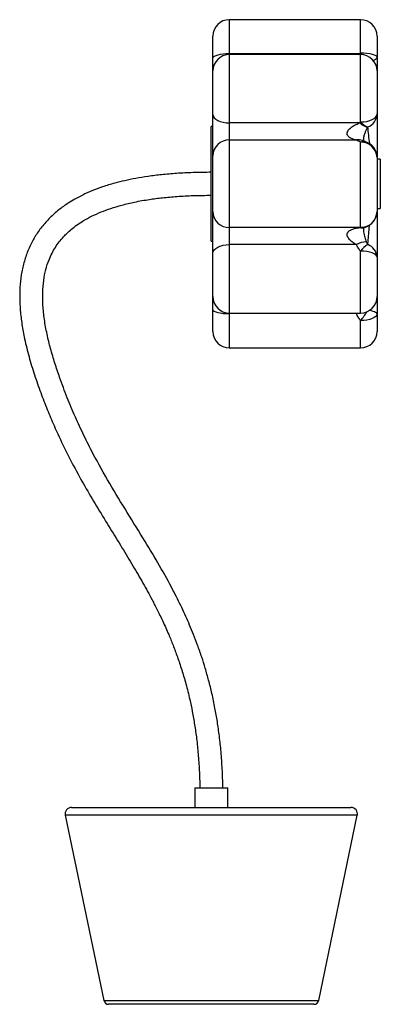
# Model space of a CAD drawing. Header units: millimetres. Extents: x -235 to -16, y -330 to 270.
import ezdxf

# ---------------------------------------------------------------- set-up
doc = ezdxf.new("R2010")
doc.units = ezdxf.units.MM

msp = doc.modelspace()

# ---------------------------------------------------------------- linework, layer by layer
at = {"color": 7, "linetype": 'Continuous', "lineweight": 25}
for p, q in [((-27.61, 269.59), (-107.61, 269.59)), ((-107.61, 269.59), (-107.61, 69.59)), ((-117.61, 79.59), (-117.61, 259.59)), ((-17.61, 259.59), (-17.61, 238.55)), ((-28.06, 248.73), (-107.61, 248.73)), ((-27.61, 248.36), (-107.61, 248.36)), ((-17.61, 238.36), (-17.61, 212.21)), ((-117.61, 204.59), (-118.61, 204.59)), ((-118.61, 134.59), (-118.61, 204.59)), ((-28.06, 206.68), (-107.61, 206.68)), ((-30.11, 196.28), (-107.61, 196.28)), ((-27.61, 143.08), (-27.61, 194.88)), ((-17.61, 185.69), (-17.61, 152.72)), ((-15.61, 184.58), (-17.61, 184.58)), ((-15.61, 184.58), (-15.61, 154.58)), ((-17.61, 154.58), (-15.61, 154.58)), ((-28.06, 142.91), (-107.61, 142.91)), ((-25.68, 142.9), (-25.29, 142.99)), ((-118.61, 134.59), (-117.61, 134.59)), ((-30.11, 132.51), (-107.61, 132.51)), ((-17.61, 124.84), (-17.61, 100.83)), ((-17.61, 100.54), (-17.61, 79.59)), ((-107.61, 90.83), (-27.61, 90.83)), ((-30.11, 90.46), (-107.61, 90.46)), ((-107.61, 69.59), (-27.61, 69.59)), ((-128.61, -198.41), (-128.61, -210.41)), ((-128.61, -198.41), (-108.61, -198.41)), ((-108.61, -210.41), (-108.61, -198.41)), ((-207.6, -215.22), (-184.1, -328.02)), ((-203.69, -210.41), (-33.52, -210.41)), ((-53.11, -328.02), (-29.61, -215.22)), ((-56.05, -330.41), (-181.17, -330.41))]:
    msp.add_line(p, q, dxfattribs=at)
at = {"color": 8, "linetype": 'Continuous', "lineweight": 25}
for p, q in [((-27.61, 249.38), (-27.61, 269.59)), ((-28.9, 248.36), (-28.06, 248.73)), ((-27.67, 248.36), (-28.06, 248.73)), ((-27.61, 207.26), (-27.61, 248.36)), ((-23.28, 132.62), (-22.11, 144.47)), ((-27.61, 90.83), (-27.61, 128.57)), ((-30.11, 90.46), (-30.69, 90.83)), ((-30.11, 90.46), (-29.51, 90.83)), ((-27.61, 69.59), (-27.61, 86.28)), ((-29.61, -215.22), (-207.6, -215.22)), ((-184.1, -328.02), (-53.11, -328.02))]:
    msp.add_line(p, q, dxfattribs=at)
at = {"color": 7, "linetype": 'Continuous', "lineweight": 25, "flags": 128}
for points in [[(-107.61, 248.73), (-109.56, 248.69), (-111.43, 248.55), (-113.16, 248.33), (-114.68, 248.03), (-115.92, 247.66), (-116.84, 247.24), (-117.41, 246.79), (-117.61, 246.32)], [(-27.61, 249.38), (-25.65, 249.33), (-23.78, 249.18), (-22.05, 248.94), (-20.53, 248.61), (-19.29, 248.21), (-18.37, 247.75), (-17.8, 247.25), (-17.61, 246.73)], [(-117.61, 211.84), (-117.41, 210.83), (-116.84, 209.86), (-115.92, 208.97), (-114.68, 208.19), (-113.16, 207.55), (-111.43, 207.08), (-109.56, 206.78), (-107.61, 206.68)], [(-27.61, 207.26), (-25.65, 207.36), (-23.78, 207.64), (-22.05, 208.1), (-20.53, 208.71), (-19.29, 209.46), (-18.37, 210.32), (-17.8, 211.24), (-17.61, 212.21)], [(-117.61, 127.35), (-117.41, 128.36), (-116.84, 129.32), (-115.92, 130.21), (-114.68, 131), (-113.16, 131.64), (-111.43, 132.11), (-109.56, 132.41), (-107.61, 132.51)], [(-17.61, 124.84), (-17.8, 125.57), (-18.37, 126.27), (-19.29, 126.91), (-20.53, 127.47), (-22.05, 127.94), (-23.78, 128.28), (-25.65, 128.49), (-27.61, 128.57)], [(-117.61, 92.87), (-117.41, 92.4), (-116.84, 91.95), (-115.92, 91.53), (-114.68, 91.16), (-113.16, 90.86), (-111.43, 90.64), (-109.56, 90.5), (-107.61, 90.46)], [(-17.61, 90.21), (-17.8, 89.45), (-18.37, 88.71), (-19.29, 88.03), (-20.53, 87.44), (-22.05, 86.95), (-23.78, 86.58), (-25.65, 86.36), (-27.61, 86.28)]]:
    msp.add_lwpolyline(points, dxfattribs=at)
at = {"color": 8, "linetype": 'Continuous', "lineweight": 25, "flags": 128}
for points in [[(-26.64, 248.31), (-27, 248.72), (-27.61, 249.38)], [(-19.9, 244.73), (-19.11, 245.08), (-18.46, 245.46), (-17.99, 245.87), (-17.7, 246.3), (-17.61, 246.73)], [(-17.61, 90.21), (-17.7, 90.57), (-18, 90.91), (-18.48, 91.24), (-19.14, 91.55), (-19.97, 91.84), (-20.95, 92.09), (-22.06, 92.31), (-22.31, 92.35)]]:
    msp.add_lwpolyline(points, dxfattribs=at)
at = {"color": 7, "linetype": 'Continuous', "lineweight": 25}
for centre, radius, start, end in [((-107.61, 259.59), 10, 90, 180), ((-27.61, 259.59), 10, 0, 90), ((-107.61, 238.36), 10, 90, 180), ((-27.61, 238.36), 10, 0, 90), ((-26.5, 212.46), 8.9, 292.02224, 358.39534), ((-20.01, 215.27), 11.77, 226.88543, 253.65249), ((-18.41, 215.86), 12.59, 223.07997, 247.8169), ((-107.75, 186.43), 9.86, 89.15317, 179.12736), ((-27.22, 185.27), 9.62, 2.50226, 92.30072), ((-27.61, 185.69), 10, 0, 72.86076), ((-107.75, 152.76), 9.86, 180.87264, 270.84683), ((-27.43, 152.9), 9.83, 268.97583, 358.93784), ((-27.61, 152.72), 10, 283.34341, 0), ((-23.95, 122.17), 12.03, 91.03735, 120.81989), ((-12.12, 116.36), 19.72, 124.47191, 141.76205), ((-26.23, 124.51), 8.63, 2.23705, 70.01265), ((-107.61, 100.83), 10, 180, 270), ((-27.61, 100.83), 10, 270, 0), ((-107.61, 79.59), 10, 180, 270), ((-27.61, 79.59), 10, 270, 0), ((-203.69, -214.41), 4, 90, 191.76829), ((-33.52, -214.41), 4, 348.23171, 90), ((-181.17, -327.41), 3, 191.76829, 270), ((-56.05, -327.41), 3, 270, 348.23171)]:
    msp.add_arc(centre, radius, start, end, dxfattribs=at)
at = {"color": 8, "linetype": 'Continuous', "lineweight": 25}
for centre, radius, start, end in [((-29.02, 189.33), 7.04, 69.18518, 98.95848), ((-25.69, 191.48), 3.9, 74.63807, 119.32678), ((-26.85, 147.78), 5.02, 256.08137, 283.65692), ((-26.29, 147.33), 4.45, 252.78741, 282.92053), ((-57.97, 112.11), 39.86, 319.60934, 328.99597)]:
    msp.add_arc(centre, radius, start, end, dxfattribs=at)
at = {"color": 7, "linetype": 'Continuous', "lineweight": 25}
for points in [[(-28.06, 248.73), (-27.91, 248.95), (-27.76, 249.17), (-27.61, 249.38)], [(-28.06, 206.68), (-27.91, 206.88), (-27.76, 207.07), (-27.61, 207.26)], [(-23.17, 204.21), (-23.22, 204.13), (-23.28, 204.06), (-23.33, 203.98)], [(-28.06, 142.91), (-27.91, 142.96), (-27.76, 143.02), (-27.61, 143.08)]]:
    msp.add_open_spline(points, degree=3, dxfattribs=at)
for points, knots in [([(-17.61, 212.21), (-17.61, 208.99), (-17.61, 202.56), (-17.61, 194.27), (-17.61, 188.76), (-17.61, 186.51), (-17.61, 186.04)], [0, 0, 0, 0, 0.382158, 0.764391, 0.95033, 1, 1, 1, 1]), ([(-30.11, 196.28), (-30.8, 196.39), (-31.48, 196.54), (-32.79, 196.95), (-33.43, 197.21), (-34.31, 197.74), (-34.59, 197.94), (-35.09, 198.4), (-35.31, 198.65), (-35.66, 199.26), (-35.78, 199.6), (-35.84, 200.15), (-35.84, 200.34), (-35.79, 200.73), (-35.74, 200.92), (-35.62, 201.29), (-35.54, 201.48), (-35.35, 201.84), (-35.24, 202.01), (-35, 202.34), (-34.87, 202.51), (-34.6, 202.82), (-34.46, 202.97), (-34.03, 203.4), (-33.72, 203.66), (-33.07, 204.16), (-32.74, 204.39), (-31.71, 205.05), (-31, 205.43), (-29.55, 206.11), (-28.81, 206.41), (-28.06, 206.68)], [0, 0, 0, 0, 0.125, 0.125, 0.25, 0.25, 0.3125, 0.3125, 0.375, 0.375, 0.4375, 0.4375, 0.46875, 0.46875, 0.5, 0.5, 0.53125, 0.53125, 0.5625, 0.5625, 0.59375, 0.59375, 0.625, 0.625, 0.6875, 0.6875, 0.75, 0.75, 0.875, 0.875, 1, 1, 1, 1]), ([(-27.61, 194.88), (-28.15, 195.14), (-28.61, 195.4), (-29.44, 195.87), (-29.8, 196.09), (-30.11, 196.28)], [0, 0, 0, 0, 0.5, 0.5, 1, 1, 1, 1]), ([(-24.65, 195.24), (-24.69, 195.25), (-25.12, 195.38), (-25.72, 195.6), (-26.27, 195.81), (-26.51, 195.91)], [0, 0, 0, 0, 0.052955, 0.588894, 1, 1, 1, 1]), ([(-118.61, 176.59), (-122.31, 176.56), (-129.37, 176.5), (-139.47, 175.99), (-148.62, 175.21), (-156.91, 174.19), (-164.39, 172.96), (-171.16, 171.57), (-177.95, 169.87), (-184.67, 167.83), (-191.19, 165.39), (-196.79, 162.89), (-201.57, 160.38), (-206.49, 157.41), (-211.67, 153.71), (-217.09, 148.91), (-222.01, 143.41), (-226.29, 137.24), (-229.78, 130.5), (-232.4, 123.35), (-234.18, 115.94), (-235.17, 108.33), (-235.46, 100.46), (-235.08, 92.29), (-234.06, 83.78), (-232.31, 74.35), (-229.75, 64.06), (-226.41, 53.16), (-222.65, 42.45), (-218.67, 32.15), (-213.93, 20.93), (-208.33, 8.91), (-201.75, -3.91), (-194.86, -16.29), (-187.67, -28.42), (-180.34, -40.34), (-173.17, -51.91), (-167.47, -61.29), (-163.24, -68.49), (-160.27, -73.66), (-157.43, -78.77), (-154.53, -84.16), (-151.42, -90.23), (-148, -97.29), (-144.78, -104.51), (-141.82, -111.76), (-139.16, -118.87), (-136.53, -126.71), (-133.98, -135.36), (-131.86, -143.89), (-130.11, -152.2), (-128.71, -160.18), (-127.5, -168.79), (-126.54, -178.06), (-125.84, -188.01), (-125.67, -194.87), (-125.58, -198.41)], [0, 0, 0, 0, 0.0231087, 0.0440834, 0.0631289, 0.0804329, 0.0961667, 0.1104863, 0.1235299, 0.1398806, 0.1542721, 0.1669572, 0.17814, 0.1879821, 0.2028111, 0.2178126, 0.233095, 0.2487217, 0.2645948, 0.2803631, 0.2961436, 0.3120287, 0.3282239, 0.3452156, 0.3630501, 0.3817048, 0.405055, 0.4291728, 0.4528985, 0.475853, 0.4981244, 0.5288899, 0.5586319, 0.5880456, 0.6173451, 0.6466422, 0.6754034, 0.7023317, 0.7151405, 0.7275361, 0.7395338, 0.7516632, 0.7657655, 0.7820609, 0.8006553, 0.8151274, 0.8308896, 0.8480497, 0.8667466, 0.8871573, 0.9029077, 0.9197432, 0.9377745, 0.9571288, 0.9779508, 1, 1, 1, 1]), ([(-111.57, -198.41), (-111.57, -198.37), (-111.56, -194.57), (-111.9, -187.3), (-112.58, -176.85), (-113.6, -167.2), (-114.84, -158.3), (-116.34, -149.64), (-118.1, -141.24), (-120.11, -133.14), (-122.19, -125.76), (-124.45, -118.63), (-126.84, -111.79), (-129.33, -105.28), (-131.74, -99.45), (-134.14, -94), (-136.61, -88.67), (-139.22, -83.34), (-143.6, -74.79), (-150.1, -63.05), (-159.51, -47.36), (-169.84, -30.74), (-180.66, -12.99), (-189.44, 2.67), (-196.3, 16.24), (-201.55, 27.54), (-206.51, 39.36), (-210.62, 50.34), (-213.98, 60.32), (-216.58, 69.11), (-218.76, 78), (-220.37, 86.8), (-221.28, 95.29), (-221.45, 103.24), (-220.86, 110.56), (-219.57, 117.21), (-217.78, 122.72), (-215.75, 127.22), (-213.67, 130.85), (-211.34, 134.19), (-208.92, 137.07), (-206.37, 139.66), (-203.63, 142.11), (-200.28, 144.67), (-196.22, 147.32), (-191.31, 150), (-185.78, 152.48), (-179.63, 154.74), (-172.83, 156.77), (-164.97, 158.62), (-156.69, 160.08), (-148.05, 161.19), (-139.12, 161.98), (-129.2, 162.5), (-122.25, 162.56), (-118.61, 162.59)], [0, 0, 0, 0, 0.000214, 0.024848, 0.047623, 0.068714, 0.088276, 0.106443, 0.126219, 0.144377, 0.161049, 0.176344, 0.193293, 0.208451, 0.221919, 0.234597, 0.247401, 0.26034, 0.273422, 0.310212, 0.348105, 0.393123, 0.438254, 0.484022, 0.510576, 0.537679, 0.565509, 0.594443, 0.614325, 0.634398, 0.654413, 0.674142, 0.692895, 0.710204, 0.726129, 0.740805, 0.754417, 0.763961, 0.773037, 0.781736, 0.790618, 0.797562, 0.805512, 0.814628, 0.825103, 0.837189, 0.851194, 0.864708, 0.880072, 0.897562, 0.917488, 0.935076, 0.954558, 0.976129, 1, 1, 1, 1]), ([(-17.61, 152.37), (-17.61, 151.09), (-17.61, 147), (-17.61, 137.81), (-17.61, 130.03), (-17.61, 124.84)], [0, 0, 0, 0, 0.132319, 0.421664, 1, 1, 1, 1]), ([(-30.11, 132.51), (-30.8, 132.89), (-31.48, 133.31), (-32.79, 134.21), (-33.43, 134.71), (-34.31, 135.55), (-34.59, 135.86), (-35.09, 136.5), (-35.31, 136.84), (-35.66, 137.58), (-35.78, 137.96), (-35.84, 138.55), (-35.84, 138.74), (-35.79, 139.12), (-35.74, 139.3), (-35.62, 139.64), (-35.54, 139.81), (-35.35, 140.11), (-35.24, 140.26), (-35, 140.52), (-34.87, 140.65), (-34.6, 140.88), (-34.46, 140.99), (-34.03, 141.29), (-33.72, 141.46), (-33.07, 141.77), (-32.74, 141.91), (-31.71, 142.27), (-31, 142.45), (-29.55, 142.73), (-28.81, 142.83), (-28.06, 142.91)], [0, 0, 0, 0, 0.125, 0.125, 0.25, 0.25, 0.3125, 0.3125, 0.375, 0.375, 0.4375, 0.4375, 0.46875, 0.46875, 0.5, 0.5, 0.53125, 0.53125, 0.5625, 0.5625, 0.59375, 0.59375, 0.625, 0.625, 0.6875, 0.6875, 0.75, 0.75, 0.875, 0.875, 1, 1, 1, 1]), ([(-25.99, 142.8), (-25.99, 142.8), (-26, 142.79), (-25.9, 142.85), (-25.7, 142.89), (-25.67, 142.9)], [0, 0, 0, 0, 0.332537, 0.909451, 1, 1, 1, 1]), ([(-27.61, 128.57), (-28.15, 129.18), (-28.61, 129.83), (-29.44, 131.15), (-29.8, 131.82), (-30.11, 132.51)], [0, 0, 0, 0, 0.5, 0.5, 1, 1, 1, 1]), ([(-24.17, 134.2), (-24.07, 133.94), (-23.96, 133.67), (-23.67, 133.14), (-23.5, 132.87), (-23.28, 132.62)], [0, 0, 0, 0, 0.5, 0.5, 1, 1, 1, 1]), ([(-27.61, 86.28), (-28.15, 86.9), (-28.61, 87.55), (-29.44, 88.95), (-29.8, 89.68), (-30.11, 90.46)], [0, 0, 0, 0, 0.5, 0.5, 1, 1, 1, 1])]:
    msp.add_open_spline(points, degree=3, knots=knots, dxfattribs=at)
at = {"color": 8, "linetype": 'Continuous', "lineweight": 25}
for points, knots in [([(-21.99, 193.75), (-22.01, 193.87), (-22.5, 197.32), (-22.84, 200.82), (-23.17, 204.21)], [0, 0, 0, 0, 0.032336, 1, 1, 1, 1]), ([(-23.33, 203.98), (-23.61, 203.51), (-24.19, 202.57), (-24.94, 200.89), (-25.49, 199.28), (-25.79, 197.86), (-25.87, 197.2), (-25.9, 196.62), (-25.9, 196.13), (-25.85, 195.8), (-25.82, 195.65)], [0, 0, 0, 0, 0.214194, 0.431193, 0.661789, 0.751479, 0.84211, 0.845992, 0.929629, 1, 1, 1, 1]), ([(-25.78, 142.87), (-25.82, 142.63), (-25.87, 142.38), (-25.9, 141.81), (-25.9, 141.23), (-25.79, 139.98), (-25.4, 137.97), (-24.79, 135.97), (-24.33, 134.67), (-24.17, 134.2)], [0, 0, 0, 0, 0.08858, 0.09248, 0.176513, 0.251626, 0.445874, 0.800347, 1, 1, 1, 1])]:
    msp.add_open_spline(points, degree=3, knots=knots, dxfattribs=at)

doc.saveas('drawing.dxf')
